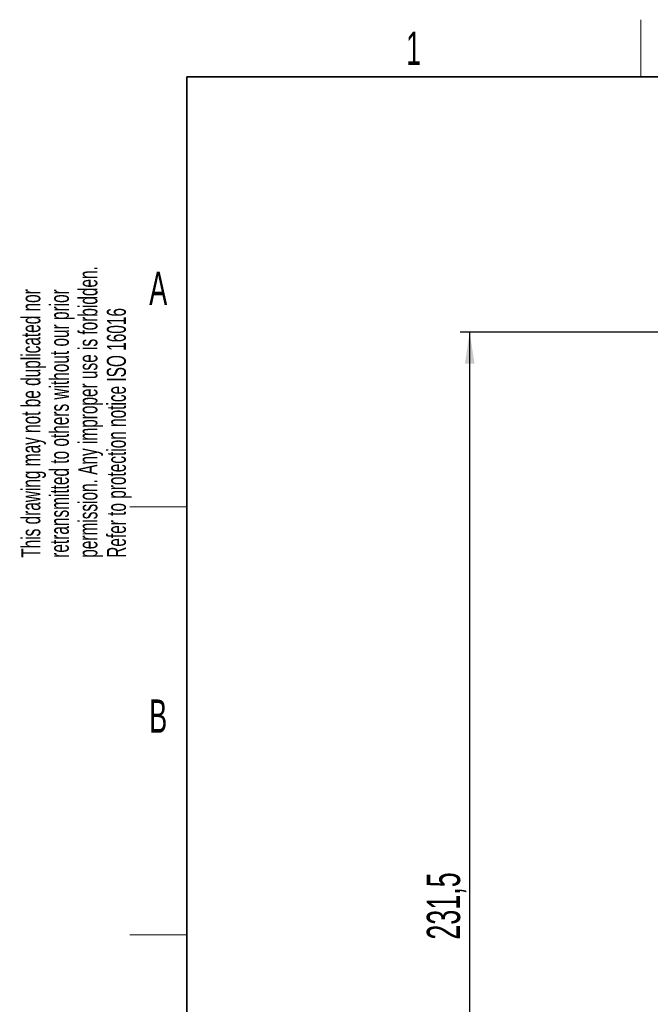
# Paper-space layout 'Blatt5' of a CAD drawing. Header units: millimetres. Extents: x 5 to 418, y 2 to 292.
# Tile 7 of 18: x 8 to 75, y 185 to 288. Entities that reach past the tile are written whole.
import ezdxf

# ---------------------------------------------------------------- set-up
doc = ezdxf.new("R2010")
doc.units = ezdxf.units.MM
doc.layers.add('SLD-0', color=7, linetype='Continuous')
doc.styles.add('SLDTEXTSTYLE0', font='TXT', dxfattribs={"width": 0.605})
doc.dimstyles.new('SLDDIMSTYLE4', dxfattribs={"dimtxt": 3.5, "dimasz": 3.302, "dimexe": 0, "dimexo": 0.0625, "dimgap": 0.875, "dimtad": 1, "dimlfac": 2, "dimrnd": 1e-09, "dimzin": 12, "dimdsep": 46, "dimtxsty": 'SLDTEXTSTYLE0', "dimsah": 1, "dimcen": 0.09, "dimadec": 0, "dimazin": 3, "dimtfac": 1, "dimtofl": 0, "dimtmove": 0, "dimatfit": 3, "dimfxl": 1, "dimfrac": 2, "dimtolj": 1, "dimtzin": 12, "dimarcsym": 0})

# ---------------------------------------------------------------- blocks, each defined once
blk = doc.blocks.new('_D_28')
at = {"layer": 'SLD-0'}
for p, q in [((102.73, 255.63), (54.75, 255.63)), ((55.75, 139.88), (55.75, 255.63)), ((77.75, 139.88), (54.75, 139.88))]:
    blk.add_line(p, q, dxfattribs=at)
for points in [[(55.75, 255.63), (55.25, 252.33), (56.26, 252.33)], [(55.75, 139.88), (56.26, 143.18), (55.25, 143.18)]]:
    blk.add_solid(points, dxfattribs=at)
at = {"layer": 'SLD-0', "insert": (51.24, 191.74), "char_height": 3.5, "attachment_point": 1, "rotation": 90, "style": 'SLDTEXTSTYLE0'}
blk.add_mtext('231,5', dxfattribs=at)

psp = doc.layouts.new('Blatt5')

# ---------------------------------------------------------------- linework, layer by layer
at = {"layer": 'SLD-0', "lineweight": 18}
for p, q in [((73.75, 282.5), (73.75, 288.5)), ((20, 237.25), (26, 237.25)), ((20, 192.25), (26, 192.25))]:
    psp.add_line(p, q, dxfattribs=at)
at = {"layer": 'SLD-0', "lineweight": 35}
for p, q in [((408, 282.5), (26, 282.5)), ((26, 282.5), (26, 12))]:
    psp.add_line(p, q, dxfattribs=at)

# ---------------------------------------------------------------- texts
at = {"layer": 'SLD-0', "char_height": 3.5, "attachment_point": 2, "style": 'SLDTEXTSTYLE0'}
for s, insert in [('1', (49.8527, 287.243)), ('A', (22.9816, 262.0011)), ('B', (22.9816, 217.0011))]:
    psp.add_mtext(s, dxfattribs=dict(at, insert=insert))
at = {"layer": 'SLD-0', "char_height": 2, "attachment_point": 1, "rotation": 90, "style": 'SLDTEXTSTYLE0'}
for s, insert in [('permission. Any improper use is forbidden.', (14.5783, 231.9088)), ('retransmitted to others without our prior', (11.5783, 231.9088)), ('This drawing may not be duplicated nor', (8.5783, 231.9088)), ('Refer to protection notice ISO 16016', (17.5783, 231.9088))]:
    psp.add_mtext(s, dxfattribs=dict(at, insert=insert))

# ---------------------------------------------------------------- dimensions: what is measured, and where the dimension line sits
at = {"layer": 'SLD-0'}
dim = psp.add_linear_dim(base=(55.7548, 255.63), p1=(77.7548, 139.88), p2=(102.7257, 255.63), angle=90, dimstyle='SLDDIMSTYLE4', dxfattribs=at)
dim.commit()
dim.dimension.update_dxf_attribs({"geometry": '_D_28', "text_midpoint": (55.7548, 197.755), "dimtype": 160})

doc.saveas('drawing.dxf')
